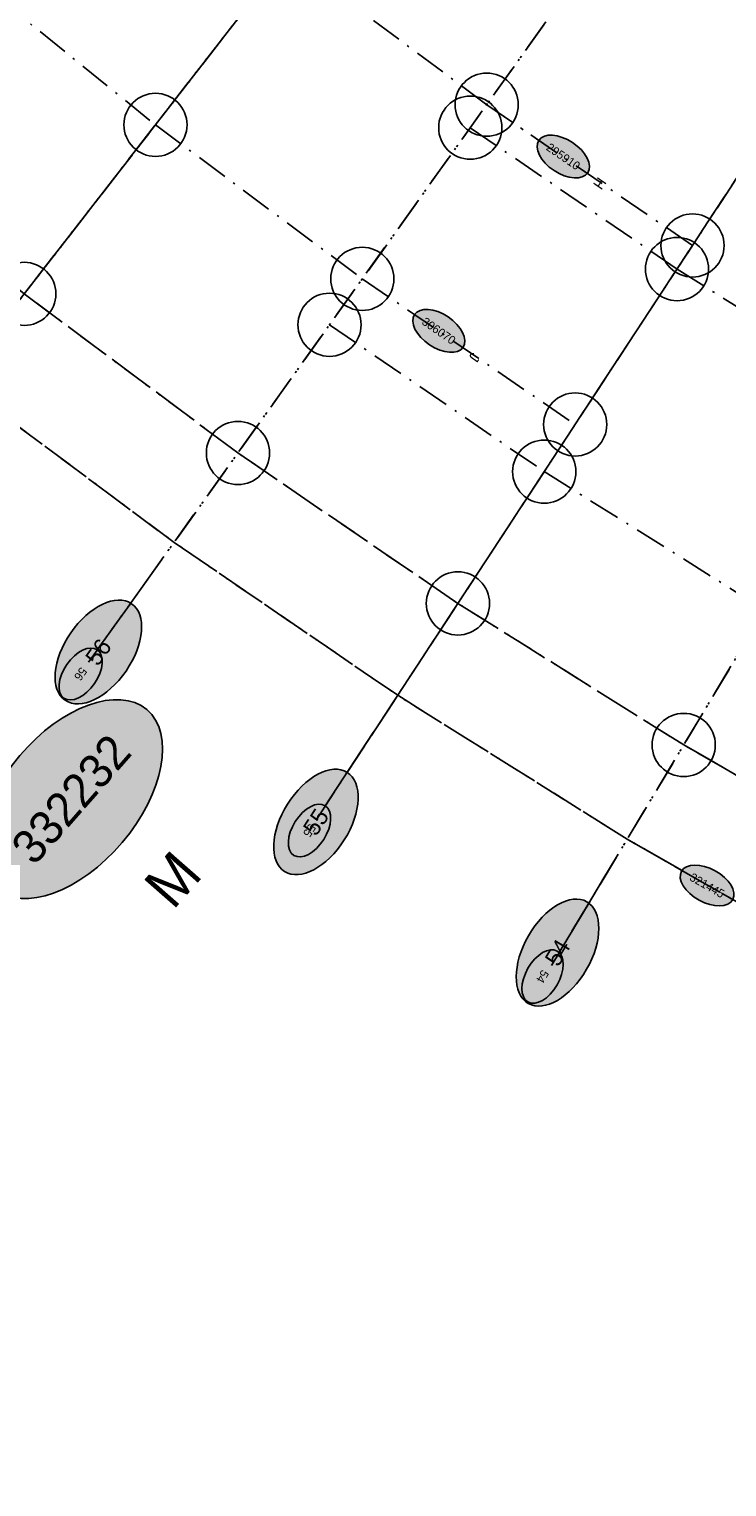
# Model space of a CAD drawing. Header units: millimetres. Extents: x 15650620 to 16199301, y 17929595 to 18752968.
# Tile 8 of 26: x 15980035 to 16013154, y 18108812 to 18178030. Entities that reach past the tile are written whole.
import ezdxf
from ezdxf.enums import TextEntityAlignment as Align

# ---------------------------------------------------------------- set-up
doc = ezdxf.new("R2010")
doc.units = ezdxf.units.MM
doc.header["$LTSCALE"] = 100
doc.linetypes.add('B_GRIDLINE', pattern=[41, 15, -5, 1, -5, 15])
for name, color, linetype in [('S-GRID-2000', 232, 'B_GRIDLINE'), ('S-GRID-2000-DIMS', 33, 'B_GRIDLINE'), ('S-GRID-2000-IDEN', 13, 'B_GRIDLINE'), ('S-GRID-300-AR02', 232, 'B_GRIDLINE'), ('S-GRID-300-AR02-IDEN', 13, 'B_GRIDLINE'), ('S-GRID-300-AR03', 232, 'B_GRIDLINE'), ('S-GRID-300-AR03-IDEN', 13, 'B_GRIDLINE'), ('S-GRID-600', 232, 'B_GRIDLINE'), ('S-GRID-600-IDEN', 13, 'Continuous')]:
    doc.layers.add(name, color=color, linetype=linetype)
doc.layers.add('S-GRID-POINTS', color=9, linetype='Continuous', plot=False)
doc.styles.add('CAA-ENG', font='caa_eng.shx')
doc.styles.add('CAA_ENG', font='caa_eng.shx')

# ---------------------------------------------------------------- blocks, each defined once
blk = doc.blocks.new('agrbb-wblock')
h = blk.add_hatch(color=255)
edge = h.paths.add_edge_path()
edge.add_ellipse((1392, 24), major_axis=(1392, 24), ratio=0.572643, start_angle=0, end_angle=360)
at = {"linetype": 'Continuous'}
blk.add_ellipse((1392, 24), major_axis=(1392, 24), ratio=0.572643, dxfattribs=at)
at = {"style": 'CAA-ENG'}
blk.add_attdef('1', text='', height=400, dxfattribs=at).set_placement((1392, 24), align=Align.MIDDLE_CENTER)

msp = doc.modelspace()

# ---------------------------------------------------------------- linework, layer by layer
at = {"layer": 'S-GRID-2000'}
for p, q in [((15972319, 18155820), (16041349, 18244758)), ((16048275, 18239601), (15982856, 18147975)), ((15993701, 18140555), (16055402, 18234725)), ((16062718, 18230138), (16004833, 18133575))]:
    msp.add_line(p, q, dxfattribs=at)
for points in [[(16011524, 18167758), (16001754, 18174443), (15992260, 18181512), (15983059, 18188953), (15974143, 18196774), (15965582, 18204912), (15957335, 18213404), (15949434, 18222220), (15944365, 18228269), (15941892, 18231344), (15939460, 18234451), (15934722, 18240761), (15930154, 18247196), (15927934, 18250458), (15925758, 18253749), (15921539, 18260419), (15915548, 18270627), (15909970, 18281067), (15904814, 18291721), (15900088, 18302573)], [(15890693, 18298704), (15895582, 18287479), (15900915, 18276459), (15906685, 18265660), (15912882, 18255102), (15917245, 18248204), (15919496, 18244799), (15921792, 18241425), (15926517, 18234770), (15931418, 18228242), (15933933, 18225029), (15936491, 18221848), (15941734, 18215592), (15949907, 18206473), (15958436, 18197690), (15967290, 18189273), (15976514, 18181182), (15986030, 18173486), (15995850, 18166174), (16005956, 18159259)], [(15913430, 18235654), (15918312, 18228778), (15923375, 18222034), (15925974, 18218714), (15928617, 18215428), (15934034, 18208963), (15942478, 18199542), (15951290, 18190467), (15960437, 18181773), (15969968, 18173412), (15979801, 18165460), (15989946, 18157905), (16000388, 18150761), (16011107, 18144041), (16022084, 18137755), (16033305, 18131913), (16044752, 18126524), (16056403, 18121599), (16068241, 18117143), (16080248, 18113164)], [(15909147, 18232677), (15914100, 18225702), (15919236, 18218861), (15921889, 18215472), (15924586, 18212119), (15930092, 18205547), (15938664, 18195983), (15947622, 18186759), (15956919, 18177921), (15966607, 18169422), (15976603, 18161339), (15986915, 18153660), (15997529, 18146398), (16008425, 18139567), (16019583, 18133178), (16030990, 18127239), (16042625, 18121762), (16054468, 18116755), (16066502, 18112225), (16078707, 18108181)], [(16124499, 18122174), (16120485, 18122823), (16108832, 18125185), (16097284, 18128010), (16085857, 18131296), (16074571, 18135036), (16063443, 18139225), (16052491, 18143855), (16041732, 18148920), (16031184, 18154412), (16020866, 18160320), (16010790, 18166637)], [(16004487, 18157018), (16014953, 18150456), (16025670, 18144319), (16036626, 18138616), (16047802, 18133354), (16059177, 18128545), (16070736, 18124194), (16082459, 18120310), (16094328, 18116897), (16106322, 18113962), (16118426, 18111508), (16122619, 18110830)]]:
    msp.add_lwpolyline(points, dxfattribs=at)
at = {"layer": 'S-GRID-300-AR02'}
msp.add_line((16060133, 18225825), (16005200, 18134186), dxfattribs=at)
for points in [[(16068241, 18117143), (16068241, 18117143), (16056403, 18121599), (16044752, 18126524), (16033305, 18131913), (16022084, 18137755), (16011107, 18144041)], [(16066404, 18112262), (16054468, 18116755), (16042625, 18121762), (16030990, 18127239), (16019583, 18133178), (16008425, 18139567)]]:
    msp.add_lwpolyline(points, dxfattribs=at)
at = {"layer": 'S-GRID-300-AR02-IDEN'}
msp.add_line((16007256, 18137617), (16005200, 18134186), dxfattribs=at)
at = {"layer": 'S-GRID-300-AR03'}
for p, q in [((15975208, 18159543), (16038267, 18240786)), ((16045353, 18235509), (15985594, 18151810)), ((15996283, 18144497), (16052646, 18230519)), ((16060133, 18225825), (16007256, 18137617))]:
    msp.add_line(p, q, dxfattribs=at)
for points in [[(16001754, 18174443), (16001754, 18174443), (15992260, 18181512), (15983059, 18188953), (15974143, 18196774)], [(15967290, 18189273), (15976514, 18181182), (15986030, 18173486), (15995850, 18166174)], [(16011107, 18144041), (16000388, 18150761), (15989946, 18157905), (15979801, 18165460), (15969968, 18173412), (15960437, 18181773)], [(16008425, 18139567), (15997529, 18146398), (15986915, 18153660), (15976603, 18161339), (15966607, 18169422), (15956998, 18177852)], [(16020866, 18160320), (16010790, 18166637), (16000975, 18173352)], [(15994293, 18163993), (16004487, 18157018), (16014953, 18150456)]]:
    msp.add_lwpolyline(points, dxfattribs=at)
at = {"layer": 'S-GRID-300-AR03-IDEN'}
for p, q in [((16001754, 18174443), (16004230, 18172749)), ((15995850, 18166174), (15998326, 18164480)), ((15985594, 18151810), (15983270, 18148554)), ((16007256, 18137617), (16005200, 18134186))]:
    msp.add_line(p, q, dxfattribs=at)
at = {"layer": 'S-GRID-300-AR03-IDEN', "linetype": 'ByBlock'}
msp.add_line((15994086, 18141154), (15996368, 18144638), dxfattribs=at)
at = {"layer": 'S-GRID-300-AR03-IDEN'}
for points in [[(16013711, 18142550), (16011107, 18144041)], [(16011029, 18138076), (16008425, 18139567)]]:
    msp.add_lwpolyline(points, dxfattribs=at)
at = {"layer": 'S-GRID-600'}
for p, q in [((15974432, 18158543), (16041349, 18244758)), ((16048275, 18239601), (15984858, 18150779)), ((15995589, 18143437), (16055402, 18234725)), ((16062718, 18230138), (16006605, 18136530))]:
    msp.add_line(p, q, dxfattribs=at)
for points in [[(16011524, 18167758), (16001754, 18174443), (15992260, 18181512), (15983059, 18188953), (15974143, 18196774), (15965582, 18204912), (15957335, 18213404), (15949434, 18222220), (15944365, 18228269), (15941892, 18231344), (15939460, 18234451), (15934722, 18240761), (15930154, 18247196), (15927934, 18250458), (15925758, 18253749), (15921539, 18260419), (15915548, 18270627), (15909970, 18281067), (15904814, 18291721), (15900088, 18302573)], [(15890693, 18298704), (15895582, 18287479), (15900915, 18276459), (15906685, 18265660), (15912882, 18255102), (15917245, 18248204), (15919496, 18244799), (15921792, 18241425), (15926517, 18234770), (15931418, 18228242), (15933933, 18225029), (15936491, 18221848), (15941734, 18215592), (15949907, 18206473), (15958436, 18197690), (15967290, 18189273), (15976514, 18181182), (15986030, 18173486), (15995850, 18166174), (16005956, 18159259)], [(15913430, 18235654), (15918312, 18228778), (15923375, 18222034), (15925974, 18218714), (15928617, 18215428), (15934034, 18208963), (15942478, 18199542), (15951290, 18190467), (15960437, 18181773), (15969968, 18173412), (15979801, 18165460), (15989946, 18157905), (16000388, 18150761), (16011107, 18144041), (16022084, 18137755), (16033305, 18131913), (16044752, 18126524), (16056403, 18121599), (16068241, 18117143), (16080248, 18113164)], [(16124499, 18122174), (16120485, 18122823), (16108832, 18125185), (16097284, 18128010), (16085857, 18131296), (16074571, 18135036), (16063443, 18139225), (16052491, 18143855), (16041732, 18148920), (16031184, 18154412), (16020866, 18160320), (16010790, 18166637)], [(15975047, 18162597), (15976603, 18161339), (15986915, 18153660), (15997529, 18146398), (16008425, 18139567), (16019583, 18133178), (16030990, 18127239), (16042625, 18121762), (16054468, 18116755), (16066502, 18112225), (16078707, 18108181), (16091064, 18104627), (16103552, 18101572), (16116153, 18099017), (16128847, 18096969), (16141643, 18095427), (16154423, 18094403), (16167268, 18093889), (16180022, 18093889), (16182440, 18093889)], [(16004487, 18157018), (16014953, 18150456), (16025670, 18144319), (16036626, 18138616), (16047802, 18133354), (16059177, 18128545), (16070736, 18124194), (16082459, 18120310), (16094328, 18116897), (16106322, 18113962), (16118426, 18111508), (16122619, 18110830)]]:
    msp.add_lwpolyline(points, dxfattribs=at)
at = {"layer": 'S-GRID-POINTS'}
for centre in [(16001754, 18174443), (15986030, 18173486), (16000975, 18173352), (16011524, 18167758), (16010790, 18166637), (15995850, 18166174), (15979801, 18165460), (15994293, 18163993), (16005956, 18159259), (15989946, 18157905), (16004487, 18157018), (16000388, 18150761), (16011107, 18144041)]:
    msp.add_circle(centre, 1500, dxfattribs=at)

# ---------------------------------------------------------------- block references
at = {"layer": 'S-GRID-2000-IDEN', "xscale": 4, "yscale": 4, "zscale": 4, "rotation": 48.74440116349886}
msp.add_blockref('agrbb-wblock', (15978422, 18137222), dxfattribs=at).add_auto_attribs({'1': '332232'})
at = {"layer": 'S-GRID-300-AR02-IDEN', "rotation": 239.0578303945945}
msp.add_blockref('agrbb-wblock', (16005101, 18134251), dxfattribs=at).add_auto_attribs({'1': '54'})
at = {"layer": 'S-GRID-300-AR03-IDEN'}
for p, rotation, values in [((16004230, 18172749), 325.5198923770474, {'1': '295910'}), ((15998326, 18164480), 325.1258534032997, {'1': '306070'}), ((16011000, 18138040), 330.2014854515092, {'1': '321445'}), ((16005101, 18134251), 239.0578303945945, {'1': '54'})]:
    msp.add_blockref('agrbb-wblock', p, dxfattribs=dict(at, rotation=rotation)).add_auto_attribs(values)
at = {"layer": 'S-GRID-300-AR03-IDEN', "linetype": 'ByBlock'}
for p, rotation, values in [((15983267, 18148557), 234.4730134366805, {'1': '56'}), ((15994086, 18141154), 236.7649763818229, {'1': '55'})]:
    msp.add_blockref('agrbb-wblock', p, dxfattribs=dict(at, rotation=rotation)).add_auto_attribs(values)
at = {"layer": 'S-GRID-600-IDEN', "xscale": 2, "yscale": 2, "zscale": 2}
for p, rotation, values in [((15981741, 18146162), 54.47441848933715, {'1': '56'}), ((15992162, 18138029), 56.76649178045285, {'1': '55'}), ((16003727, 18131770), 59.05930127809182, {'1': '54'})]:
    msp.add_blockref('agrbb-wblock', p, dxfattribs=dict(at, rotation=rotation)).add_auto_attribs(values)

# ---------------------------------------------------------------- texts
at = {"layer": 'S-GRID-2000-DIMS', "style": 'CAA-ENG'}
msp.add_text('M', height=2000, rotation=48.7444, dxfattribs=at).set_placement((15986847, 18137656), align=Align.MIDDLE_CENTER)
at = {"layer": 'S-GRID-300-AR03-IDEN', "style": 'CAA_ENG'}
for s, rotation, p in [('H', 235.51989, (16007121, 18170705)), ('J', 235.12585, (16001176, 18162440))]:
    msp.add_text(s, height=500, rotation=rotation, dxfattribs=at).set_placement(p, align=Align.MIDDLE_CENTER)

doc.saveas('drawing.dxf')
